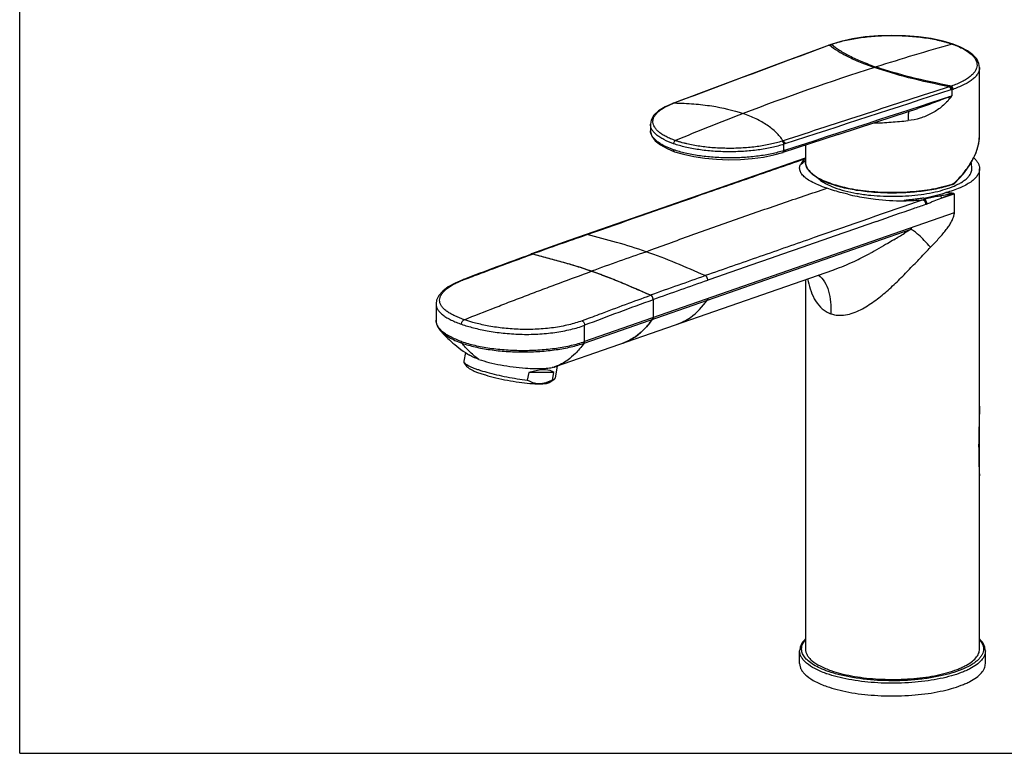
# Model space of a CAD drawing. Header units: millimetres. Extents: x 0 to 841, y 0 to 594.
# Tile 1 of 3: x 0 to 254, y 0 to 190. Entities that reach past the tile are written whole.
import ezdxf

# ---------------------------------------------------------------- set-up
doc = ezdxf.new("R2010")
doc.units = ezdxf.units.MM
doc.header["$LTSCALE"] = 46.255
doc.layers.get('0').update_dxf_attribs({"linetype": 'CONTINUOUS'})

msp = doc.modelspace()

# ---------------------------------------------------------------- linework, layer by layer
at = {"color": 7, "linetype": 'CONTINUOUS'}
for p, q in [((0, 0), (0, 594)), ((241.19, 183.39), (241.19, 183.39)), ((248.04, 159.8), (248.04, 177.36)), ((248.04, 177.35), (248.04, 177.31)), ((162.97, 162.69), (162.97, 161.11)), ((162.97, 161.11), (162.97, 161.12)), ((211.47, 160.02), (197.21, 155.39)), ((169.24, 155.58), (169.24, 155.58)), ((203.04, 157.28), (203.04, 152.92)), ((203.04, 153.91), (202.98, 153.88)), ((201.54, 151.3), (201.71, 152.17)), ((201.71, 152.17), (201.79, 152.19)), ((248.04, 89.78), (248.04, 151.18)), ((241.64, 147.45), (243.87, 149.89)), ((241.02, 147.05), (241.02, 147.05)), ((228.38, 142.87), (228.45, 142.9)), ((137.06, 130.88), (132.22, 129.15)), ((132.02, 128.99), (132.22, 129.07)), ((132.51, 129.16), (132.53, 129.16)), ((132.52, 129.16), (132.54, 129.16)), ((138.47, 100.01), (210.34, 125.06)), ((147.76, 124.73), (147.79, 124.72)), ((147.76, 124.73), (147.79, 124.72)), ((114.52, 122.48), (114.52, 122.48)), ((203.04, 122.52), (203.04, 26.95)), ((107.72, 117.16), (107.58, 116.19)), ((163.67, 117.37), (163.67, 112.65)), ((107.58, 116.19), (107.58, 112.02)), ((107.58, 112.02), (107.58, 111.99)), ((107.58, 111.99), (107.58, 111.97)), ((107.58, 111.97), (107.58, 111.94)), ((107.58, 111.94), (107.58, 111.92)), ((107.58, 111.92), (107.58, 111.9)), ((107.58, 111.9), (107.58, 111.87)), ((107.58, 111.87), (107.59, 111.85)), ((107.59, 111.85), (107.59, 111.82)), ((107.59, 111.82), (107.59, 111.8)), ((107.59, 111.8), (107.59, 111.77)), ((107.59, 111.77), (107.59, 111.75)), ((107.59, 111.75), (107.59, 111.72)), ((107.59, 111.72), (107.6, 111.69)), ((107.6, 111.69), (107.6, 111.67)), ((107.6, 111.67), (107.6, 111.64)), ((107.6, 111.64), (107.6, 111.61)), ((107.61, 111.57), (107.61, 111.55)), ((107.61, 111.55), (107.62, 111.52)), ((107.62, 111.52), (107.62, 111.49)), ((107.62, 111.49), (107.62, 111.46)), ((107.62, 111.46), (107.63, 111.44)), ((107.63, 111.44), (107.63, 111.41)), ((107.63, 111.41), (107.64, 111.38)), ((107.64, 111.38), (107.64, 111.36)), ((107.64, 111.36), (107.65, 111.33)), ((107.65, 111.33), (107.65, 111.31)), ((107.65, 111.31), (107.66, 111.28)), ((107.66, 111.28), (107.66, 111.26)), ((107.66, 111.26), (107.67, 111.24)), ((107.67, 111.24), (107.67, 111.21)), ((107.67, 111.21), (107.68, 111.19)), ((107.68, 111.19), (107.68, 111.17)), ((107.68, 111.17), (107.69, 111.15)), ((107.69, 111.15), (107.69, 111.13)), ((107.69, 111.13), (107.7, 111.1)), ((107.71, 111.07), (107.71, 111.05)), ((107.71, 111.05), (107.72, 111.03)), ((107.72, 111.03), (107.73, 111.01)), ((107.73, 111.01), (107.73, 110.99)), ((107.73, 110.99), (107.74, 110.97)), ((107.74, 110.97), (107.74, 110.95)), ((107.74, 110.95), (107.75, 110.93)), ((107.75, 110.93), (107.76, 110.91)), ((107.76, 110.91), (107.76, 110.89)), ((107.76, 110.89), (107.77, 110.87)), ((107.77, 110.87), (107.78, 110.85)), ((107.78, 110.85), (107.78, 110.83)), ((107.78, 110.83), (107.79, 110.82)), ((107.79, 110.82), (107.8, 110.8)), ((107.8, 110.8), (107.8, 110.78)), ((107.8, 110.78), (107.81, 110.76)), ((107.81, 110.76), (107.82, 110.74)), ((107.82, 110.74), (107.82, 110.73)), ((107.82, 110.73), (107.83, 110.71)), ((107.83, 110.71), (107.84, 110.69)), ((107.84, 110.69), (107.84, 110.68)), ((107.84, 110.68), (107.85, 110.66)), ((107.85, 110.66), (107.86, 110.64)), ((107.86, 110.64), (107.86, 110.63)), ((107.86, 110.63), (107.87, 110.61)), ((107.87, 110.61), (107.88, 110.59)), ((107.88, 110.59), (107.88, 110.58)), ((107.88, 110.58), (107.89, 110.56)), ((107.89, 110.56), (107.9, 110.55)), ((107.9, 110.55), (107.91, 110.52)), ((107.91, 110.52), (107.92, 110.5)), ((107.92, 110.5), (107.93, 110.48)), ((107.93, 110.48), (107.94, 110.45)), ((107.94, 110.45), (107.95, 110.43)), ((107.95, 110.43), (107.96, 110.41)), ((107.96, 110.41), (107.98, 110.38)), ((107.98, 110.38), (107.99, 110.36)), ((107.99, 110.36), (107.99, 110.35)), ((107.99, 110.35), (108.01, 110.32)), ((108.01, 110.32), (108.02, 110.3)), ((108.02, 110.3), (108.03, 110.28)), ((108.03, 110.28), (108.04, 110.26)), ((108.04, 110.26), (108.05, 110.24)), ((108.05, 110.24), (108.07, 110.21)), ((108.07, 110.21), (108.08, 110.19)), ((108.08, 110.19), (108.09, 110.17)), ((108.09, 110.17), (108.1, 110.15)), ((108.1, 110.15), (108.11, 110.13)), ((108.11, 110.13), (108.13, 110.11)), ((108.13, 110.11), (108.14, 110.09)), ((108.14, 110.09), (108.15, 110.07)), ((108.15, 110.07), (108.16, 110.05)), ((108.16, 110.05), (108.18, 110.03)), ((108.18, 110.03), (108.19, 110.01)), ((108.19, 110.01), (108.2, 109.99)), ((108.2, 109.99), (108.22, 109.97)), ((108.22, 109.97), (108.23, 109.95)), ((108.23, 109.95), (108.24, 109.93)), ((108.24, 109.93), (108.25, 109.91)), ((108.25, 109.91), (108.27, 109.89)), ((108.27, 109.89), (108.28, 109.87)), ((108.28, 109.87), (108.29, 109.85)), ((108.29, 109.85), (108.31, 109.83)), ((108.31, 109.83), (108.32, 109.81)), ((108.32, 109.81), (108.33, 109.79)), ((108.33, 109.79), (108.35, 109.77)), ((108.35, 109.77), (108.36, 109.75)), ((108.36, 109.75), (108.38, 109.73)), ((108.38, 109.73), (108.4, 109.7)), ((108.4, 109.7), (108.42, 109.68)), ((108.42, 109.68), (108.43, 109.65)), ((108.43, 109.65), (108.45, 109.63)), ((108.45, 109.63), (108.47, 109.61)), ((108.47, 109.61), (108.49, 109.58)), ((108.49, 109.58), (108.5, 109.56)), ((108.5, 109.56), (108.52, 109.54)), ((108.52, 109.54), (108.54, 109.52)), ((108.54, 109.52), (108.56, 109.49)), ((108.56, 109.49), (108.58, 109.47)), ((108.58, 109.47), (108.6, 109.44)), ((108.6, 109.44), (108.62, 109.42)), ((108.62, 109.42), (108.64, 109.4)), ((108.64, 109.4), (108.66, 109.37)), ((108.66, 109.37), (108.69, 109.33)), ((108.69, 109.33), (108.86, 109.14)), ((115.16, 103.63), (114.75, 101.45)), ((115.64, 99.97), (114.85, 101.1)), ((138.47, 100.01), (138.22, 99.92)), ((138.93, 100.17), (138.33, 97)), ((131.54, 98.46), (131.17, 96.52)), ((138.01, 98.45), (131.54, 98.46)), ((136.96, 95.95), (138.1, 96.71)), ((137.64, 96.51), (138.01, 98.45)), ((137.64, 96.51), (138.1, 96.71)), ((248.04, 71.97), (248.04, 89.77)), ((248.04, 26.95), (248.04, 71.96)), ((201.54, 23.2), (201.54, 26.49)), ((249.54, 23.2), (249.54, 26.49)), ((0, 0), (841, 0))]:
    msp.add_line(p, q, dxfattribs=at)
at = {"color": 9, "linetype": 'CONTINUOUS'}
for p, q in [((209.38, 183.23), (209.57, 183.24)), ((209.65, 183.32), (209.84, 183.33)), ((209.32, 183.15), (209.13, 183.13)), ((209.14, 183.08), (209.32, 183.15)), ((221.3, 177.48), (220.87, 177.35)), ((240.91, 171.65), (240.64, 171.56)), ((240.91, 171.65), (240.91, 170.03)), ((168.98, 168.17), (169.18, 168.18)), ((197.71, 157.57), (197.47, 157.49)), ((197.47, 155.87), (197.47, 157.49)), ((197.71, 155.95), (197.47, 155.87)), ((202.7, 153.69), (202.96, 153.77)), ((202.7, 153.68), (202.96, 153.77)), ((238.12, 143.55), (241.45, 144.71)), ((241.45, 144.71), (241.45, 139.76)), ((241.45, 139.76), (145.99, 106.49)), ((145.87, 106.07), (230.33, 135.51)), ((146.4, 134.06), (146.66, 134.15)), ((132.25, 128.98), (132.51, 129.08)), ((210.38, 125.08), (210.34, 125.06)), ((210.38, 125.08), (210.34, 125.06)), ((145.99, 106.49), (145.99, 110.7))]:
    msp.add_line(p, q, dxfattribs=at)
at = {"color": 7, "linetype": 'CONTINUOUS'}
for points in [[(209.65, 183.32), (209.59, 183.3), (209.42, 183.24), (196.31, 178.37)], [(241.19, 183.39), (238.59, 184.16), (235.57, 184.81), (232.3, 185.28), (228.87, 185.57), (225.36, 185.65), (221.85, 185.55), (218.44, 185.25), (215.19, 184.77), (212.19, 184.1), (209.65, 183.32)], [(248.04, 177.35), (247.87, 178.42), (247.3, 179.55), (246.29, 180.66), (244.88, 181.69), (243.12, 182.62), (241.19, 183.39)], [(196.31, 178.37), (180.95, 172.64), (168.76, 168.08)], [(168.76, 168.08), (166.79, 167.21), (165.08, 166.16), (163.85, 164.99), (163.16, 163.77), (162.97, 162.69)], [(211.47, 160.02), (225.97, 164.74), (232.05, 166.73)], [(162.97, 161.12), (163, 160.71), (163.37, 159.56), (164.23, 158.4), (165.55, 157.33), (167.3, 156.36), (169.24, 155.58)], [(243.87, 149.89), (245.74, 152.53), (247.06, 155.15), (247.83, 157.68), (248.04, 159.8)], [(169.24, 155.58), (171.51, 154.9), (174.18, 154.31), (177.03, 153.89), (180.06, 153.62), (183.14, 153.51), (186.24, 153.58), (189.28, 153.81), (192.18, 154.2), (194.89, 154.74), (197.21, 155.39)], [(202.7, 153.78), (182.74, 146.84), (167.89, 141.67), (146.37, 134.15)], [(202.98, 153.88), (202.94, 153.87), (202.7, 153.78)], [(241.02, 147.05), (241.09, 147.08), (241.32, 147.19), (241.41, 147.25)], [(241.41, 147.25), (241.44, 147.27), (241.6, 147.41), (241.64, 147.45)], [(146.37, 134.15), (141.87, 132.58), (137.06, 130.88)], [(114.52, 122.48), (112.52, 121.61), (110.74, 120.63), (109.33, 119.55), (108.3, 118.38), (107.72, 117.16)], [(107.6, 111.61), (107.61, 111.6), (107.61, 111.57)], [(107.7, 111.1), (107.7, 111.09), (107.71, 111.07)], [(108.86, 109.14), (109.17, 108.79), (109.5, 108.43), (109.85, 108.06), (110.23, 107.68), (110.62, 107.29), (111.04, 106.9), (111.48, 106.49), (111.95, 106.09), (112.43, 105.68), (112.94, 105.26), (113.46, 104.85), (114.01, 104.44), (114.58, 104.03), (115.18, 103.62), (115.8, 103.21), (116.03, 103.06)]]:
    msp.add_lwpolyline(points, dxfattribs=at)
at = {"color": 9, "linetype": 'CONTINUOUS'}
for centre, radius, start, end in [((218.64, 158.07), 26.75, 110.0065, 110.3893), ((218.43, 158.63), 26.15, 109.8105, 110.0054), ((216.33, 164.96), 19.48, 109.7313, 110.2862), ((218.26, 159.58), 25.21, 109.5323, 109.7485), ((404.68, -398.15), 604.14, 105.72115, 107.67003), ((241.09, 183.1), 0.304, 70.802, 74.6915), ((4359.74, -11008.4), 11936.37, 110.348365, 110.553096), ((413.13, -424.64), 631.95, 107.71209, 110.97265), ((6371.96, -18713.33), 19855.28, 107.986942, 108.117247), ((235, 188.91), 17.33, 287.5068, 288.4333), ((232.03, 198.49), 27.36, 287.9896, 288.6052), ((168.87, 167.78), 0.324, 107.1332, 110.6013), ((176.66, 147.75), 21.75, 110.7466, 111.2683), ((176.99, 147.23), 22.36, 110.8586, 111.0603), ((177.09, 146.98), 22.62, 110.657, 110.8586), ((177.18, 146.73), 22.89, 110.456, 110.657), ((-5983.9, 19199.38), 20021.59, 287.983726, 288.113749), ((314.14, -25.16), 208.48, 110.5646, 110.8111), ((207.46, 153.46), 36.44, 25.668, 26.4901), ((228.5, 178.97), 15.3, 320.5033, 324.2179), ((423.94, -453.55), 662.81, 110.95077, 112.57943), ((165.45, 161.11), 2.48, 179.9975, 183.387), ((188.71, 184.39), 27.38, 287.6973, 288.2282), ((207.66, 148.67), 6.93, 132.6451, 134.3969), ((198.3, 163.63), 10.9, 295.3025, 295.7599), ((203.14, 153.49), 0.423, 103.5548, 111.4693), ((240.47, 148.79), 1.69, 311.0989, 314.2851), ((232.05, 174.37), 28.59, 288.2013, 288.516), ((240.77, 148.34), 1.14, 288.561, 294.4202), ((240.72, 148.44), 1.25, 294.4266, 299.9396), ((240.66, 148.55), 1.38, 299.9377, 305.1043), ((240.59, 148.65), 1.49, 305.0819, 308.2786), ((240.54, 148.72), 1.59, 308.2771, 311.0968), ((241.6, 147.49), 0.0636, 314.4908, 320.3388), ((230.2, 156.88), 14.11, 283.3025, 284.8727), ((231.17, 150.44), 8.96, 289.1873, 291.5399), ((5562.03, -15242.19), 16280.63, 109.149576, 109.312051), ((2.75, 502.13), 431.51, 301.1437, 301.569), ((182.19, 199.41), 79.56, 294.834, 298.0924), ((194.78, 169.57), 47.15, 289.3217, 289.5494), ((192.25, 176.56), 54.59, 289.6048, 292.3915), ((187.95, 187.08), 65.95, 292.3648, 294.7921), ((124.51, 96.99), 27.27, 110.8217, 111.4264), ((211.92, 120.22), 6.94, 244.8303, 248.1329), ((211.95, 120.3), 7.03, 248.133, 250.6945), ((217.92, 47.4), 28.42, 250.258, 250.7844)]:
    msp.add_arc(centre, radius, start, end, dxfattribs=at)
at = {"color": 7, "linetype": 'CONTINUOUS'}
for centre, radius, start, end in [((211.3, 144.92), 11.83, 134.2505, 135.5247), ((226.03, 149.77), 20.07, 4.6114, 8.4912), ((213.28, 156.73), 10.65, 236.891, 237.4548), ((237.99, 156.44), 10.3, 303.1481, 303.6994), ((214.65, 159.03), 13.33, 240.9691, 241.2178), ((228.62, 206.9), 64.04, 256.8068, 261.1679), ((225.16, 197.04), 52.99, 264.1733, 264.3624), ((583.97, -1111.01), 1319.8, 110.02553, 110.83602), ((132.43, 128.67), 0.531, 136.5812, 141.4491), ((132.38, 128.73), 0.449, 109.6985, 115.8608), ((132.38, 128.73), 0.451, 104.6833, 109.6945), ((132.38, 128.64), 0.454, 98.5327, 109.828), ((631.6, -1166.36), 1366.27, 110.02857, 110.81963), ((162.74, 117.91), 0.681, 62.7381, 66.6012), ((139.38, 130.29), 30.17, 320.9633, 323.2308), ((163.2, 112.54), 0.468, 335.0535, 343.9523), ((151.24, 118.89), 13.63, 289.2237, 290.8419), ((137.4, 102.92), 3.15, 285.3613, 286.2431)]:
    msp.add_arc(centre, radius, start, end, dxfattribs=at)
msp.add_ellipse((124.89, 90.5), major_axis=(13.28, 7.71), ratio=0.298444, start_param=6.3446, end_param=7.166876, dxfattribs=at)
at = {"color": 9, "linetype": 'CONTINUOUS'}
for points, knots in [([(209.84, 183.33), (210.92, 183.72), (213.27, 184.39), (217.03, 185.08), (221.11, 185.52), (225.37, 185.67), (228.95, 185.56), (231.76, 185.32), (233.8, 185.07), (235.75, 184.75), (237.32, 184.42), (238.52, 184.13), (239.37, 183.9), (240.06, 183.69), (240.59, 183.52), (240.85, 183.43), (240.98, 183.39)], [0, 0, 0, 0, 0.109096, 0.231246, 0.362608, 0.498785, 0.635119, 0.701891, 0.766965, 0.8298, 0.889886, 0.918752, 0.946758, 0.973852, 0.987028, 1, 1, 1, 1]), ([(209.84, 183.33), (210.47, 182.78), (211.95, 181.69), (214.56, 180.23), (217.73, 178.79), (220.05, 177.92), (221.3, 177.48)], [0, 0, 0, 0, 0.19482, 0.424865, 0.692716, 1, 1, 1, 1]), ([(241.18, 183.32), (241.66, 183.15), (242.57, 182.79), (243.83, 182.19), (244.91, 181.55), (245.81, 180.87), (246.52, 180.16), (247.03, 179.43), (247.34, 178.67), (247.42, 177.9), (247.27, 177.13), (246.91, 176.37), (246.34, 175.65), (245.58, 174.95), (244.63, 174.28), (243.04, 173.4), (241.7, 172.88), (240.76, 172.56)], [0, 0, 0, 0, 0.086602, 0.165514, 0.236687, 0.300144, 0.356286, 0.406022, 0.450946, 0.49342, 0.536303, 0.582356, 0.63373, 0.691826, 0.757392, 0.830704, 1, 1, 1, 1]), ([(241.17, 183.39), (241.15, 183.4), (241.09, 183.41), (241.03, 183.4), (240.98, 183.39)], [0, 0, 0, 0, 0.24303, 1, 1, 1, 1]), ([(240.98, 183.39), (241, 183.38), (241.06, 183.36), (241.13, 183.33), (241.18, 183.32)], [0, 0, 0, 0, 0.243631, 1, 1, 1, 1]), ([(209.32, 183.15), (209.97, 182.6), (211.48, 181.53), (214.11, 180.08), (217.29, 178.65), (219.62, 177.78), (220.87, 177.35)], [0, 0, 0, 0, 0.195983, 0.426586, 0.694103, 1, 1, 1, 1]), ([(240.21, 172.38), (236.68, 173.06), (230.17, 174.47), (223.77, 176.34), (220.87, 177.35)], [0, 0, 0, 0, 0.539102, 1, 1, 1, 1]), ([(240.76, 172.56), (237.2, 173.22), (230.65, 174.61), (224.21, 176.47), (221.3, 177.48)], [0, 0, 0, 0, 0.539705, 1, 1, 1, 1]), ([(248.04, 177.31), (248.04, 177.05), (247.95, 176.52), (247.6, 175.75), (247.04, 175.01), (246.28, 174.29), (245.33, 173.61), (243.74, 172.7), (242.4, 172.16), (241.45, 171.83)], [0, 0, 0, 0, 0.085308, 0.176451, 0.277802, 0.392252, 0.521383, 0.665856, 1, 1, 1, 1]), ([(240.21, 172.38), (233.06, 170.05), (218.75, 165.39), (204.43, 160.72), (197.27, 158.39)], [0, 0, 0, 0, 0.499704, 1, 1, 1, 1]), ([(240.64, 171.56), (240.64, 171.73), (240.56, 172.05), (240.34, 172.31), (240.21, 172.38)], [0, 0, 0, 0, 0.528424, 1, 1, 1, 1]), ([(240.48, 172.47), (240.61, 172.4), (240.83, 172.14), (240.91, 171.82), (240.91, 171.65)], [0, 0, 0, 0, 0.471481, 1, 1, 1, 1]), ([(241.2, 171.74), (241.2, 171.91), (241.11, 172.23), (240.89, 172.49), (240.76, 172.56)], [0, 0, 0, 0, 0.526934, 1, 1, 1, 1]), ([(169.44, 158.45), (169.33, 158.49), (169.12, 158.57), (168.69, 158.73), (168.18, 158.93), (167.6, 159.19), (166.88, 159.54), (166.08, 159.99), (165.25, 160.58), (164.58, 161.2), (164.08, 161.84), (163.75, 162.5), (163.6, 163.18), (163.65, 163.86), (163.89, 164.53), (164.3, 165.18), (164.88, 165.81), (165.63, 166.42), (166.91, 167.23), (168, 167.72), (168.77, 168.02)], [0, 0, 0, 0, 0.022778, 0.04521, 0.088617, 0.130208, 0.169948, 0.243754, 0.309985, 0.368865, 0.421169, 0.468225, 0.511993, 0.555058, 0.600165, 0.649607, 0.705059, 0.767549, 0.837534, 1, 1, 1, 1]), ([(168.96, 168.09), (168.94, 168.1), (168.88, 168.11), (168.82, 168.1), (168.78, 168.09)], [0, 0, 0, 0, 0.258979, 1, 1, 1, 1]), ([(169.18, 168.18), (170.86, 168.15), (174.1, 167.99), (180.07, 167.32), (184.32, 166.35), (186.94, 165.44)], [0, 0, 0, 0, 0.279862, 0.538938, 1, 1, 1, 1]), ([(240.3, 169.24), (239.65, 168.46), (238.18, 167.01), (235.58, 165.33), (232.69, 164.12), (230.63, 163.69), (229.58, 163.6)], [0, 0, 0, 0, 0.247015, 0.494483, 0.745441, 1, 1, 1, 1]), ([(240.07, 169.71), (238.76, 169.21), (236.1, 168.17), (233.42, 167.18), (232.04, 166.73)], [0, 0, 0, 0, 0.492881, 1, 1, 1, 1]), ([(197.27, 158.39), (196.75, 159.15), (195.5, 160.63), (193.13, 162.53), (190.24, 164.17), (188.09, 165.04), (186.94, 165.44)], [0, 0, 0, 0, 0.219133, 0.454306, 0.712765, 1, 1, 1, 1]), ([(229.71, 165.97), (229.68, 165.84), (229.63, 165.53), (229.59, 164.99), (229.57, 164.33), (229.57, 163.86), (229.58, 163.6)], [0, 0, 0, 0, 0.167344, 0.396448, 0.678016, 1, 1, 1, 1]), ([(220.76, 163.04), (221.49, 163.04), (222.96, 163.06), (225.16, 163.2), (227.37, 163.41), (228.84, 163.54), (229.58, 163.6)], [0, 0, 0, 0, 0.247527, 0.498083, 0.749799, 1, 1, 1, 1]), ([(168.97, 157.63), (168.1, 157.94), (166.87, 158.44), (165.42, 159.28), (164.55, 159.91), (163.86, 160.57), (163.35, 161.25), (163.04, 161.96), (162.97, 162.45), (162.97, 162.69)], [0, 0, 0, 0, 0.334267, 0.478683, 0.607698, 0.722003, 0.823249, 0.914419, 1, 1, 1, 1]), ([(168.97, 156.07), (168.12, 156.36), (166.92, 156.86), (165.49, 157.67), (164.63, 158.28), (163.94, 158.91), (163.42, 159.58), (163.08, 160.26), (162.99, 160.74), (162.97, 160.97)], [0, 0, 0, 0, 0.332635, 0.476947, 0.60629, 0.721236, 0.823198, 0.914785, 1, 1, 1, 1]), ([(168.97, 157.63), (168.97, 157.72), (169.01, 157.94), (169.15, 158.24), (169.34, 158.41), (169.44, 158.45)], [0, 0, 0, 0, 0.261648, 0.656942, 1, 1, 1, 1]), ([(197.03, 158.31), (196.04, 157.98), (193.91, 157.42), (190.53, 156.84), (186.9, 156.49), (183.14, 156.39), (180, 156.51), (177.53, 156.73), (175.74, 156.96), (174.03, 157.25), (172.66, 157.54), (171.61, 157.8), (170.98, 157.97), (170.49, 158.11), (170.13, 158.22), (169.79, 158.33), (169.56, 158.42), (169.44, 158.45)], [0, 0, 0, 0, 0.111997, 0.235706, 0.367505, 0.503216, 0.638496, 0.70463, 0.769049, 0.831232, 0.890724, 0.919332, 0.947111, 0.96068, 0.974028, 0.987132, 1, 1, 1, 1]), ([(197.47, 157.49), (197.47, 157.66), (197.39, 157.98), (197.17, 158.24), (197.03, 158.31)], [0, 0, 0, 0, 0.52844, 1, 1, 1, 1]), ([(197.27, 158.39), (197.41, 158.32), (197.63, 158.06), (197.71, 157.74), (197.71, 157.57)], [0, 0, 0, 0, 0.471596, 1, 1, 1, 1]), ([(241.65, 147.59), (242.61, 148.52), (244.34, 150.44), (246.38, 153.53), (247.7, 156.65), (248.04, 158.79), (248.04, 159.8)], [0, 0, 0, 0, 0.284708, 0.546541, 0.784311, 1, 1, 1, 1]), ([(197.47, 157.49), (196.45, 157.16), (194.25, 156.58), (190.76, 155.98), (187.01, 155.61), (183.13, 155.5), (179.26, 155.65), (175.54, 156.05), (172.11, 156.68), (169.97, 157.29), (168.97, 157.63)], [0, 0, 0, 0, 0.111766, 0.235395, 0.367179, 0.502944, 0.638314, 0.768937, 0.890699, 1, 1, 1, 1]), ([(169.24, 155.58), (169.2, 155.59), (169.12, 155.64), (169.04, 155.75), (168.98, 155.9), (168.97, 156.01), (168.97, 156.07)], [0, 0, 0, 0, 0.215619, 0.449033, 0.710699, 1, 1, 1, 1]), ([(197.47, 155.87), (196.45, 155.54), (194.25, 154.97), (190.76, 154.38), (187.01, 154.03), (183.13, 153.93), (179.26, 154.08), (175.54, 154.48), (172.11, 155.12), (169.97, 155.72), (168.97, 156.07)], [0, 0, 0, 0, 0.111685, 0.235271, 0.367044, 0.502821, 0.63822, 0.76888, 0.890678, 1, 1, 1, 1]), ([(197.21, 155.39), (197.22, 155.39), (197.28, 155.42), (197.33, 155.46), (197.36, 155.5)], [0, 0, 0, 0, 0.24231, 1, 1, 1, 1]), ([(197.36, 155.5), (197.37, 155.51), (197.4, 155.56), (197.42, 155.61), (197.44, 155.65)], [0, 0, 0, 0, 0.23757, 1, 1, 1, 1]), ([(197.44, 155.65), (197.44, 155.67), (197.46, 155.74), (197.47, 155.82), (197.47, 155.87)], [0, 0, 0, 0, 0.237979, 1, 1, 1, 1]), ([(197.71, 155.95), (197.71, 155.89), (197.7, 155.78), (197.65, 155.64), (197.56, 155.52), (197.49, 155.48), (197.45, 155.46)], [0, 0, 0, 0, 0.293161, 0.556183, 0.788064, 1, 1, 1, 1]), ([(146.65, 134.15), (155.98, 137.42), (169.97, 142.33), (188.66, 148.81), (198.02, 152.06), (202.7, 153.69)], [0, 0, 0, 0, 0.499384, 0.749375, 1, 1, 1, 1]), ([(202.81, 153.63), (202.69, 153.51), (202.29, 153.09), (201.95, 152.59), (201.79, 152.19)], [0, 0, 0, 0, 0.278588, 1, 1, 1, 1]), ([(202.96, 153.77), (202.94, 153.78), (202.84, 153.8), (202.74, 153.79), (202.68, 153.77)], [0, 0, 0, 0, 0.261669, 1, 1, 1, 1]), ([(203.04, 152.92), (203.04, 152.58), (203.18, 151.86), (203.77, 150.86), (204.7, 149.91), (205.95, 149.01), (207.52, 148.19), (209.37, 147.43), (211.48, 146.77), (212.98, 146.4), (213.76, 146.23)], [0, 0, 0, 0, 0.075815, 0.159735, 0.257452, 0.371921, 0.504122, 0.653748, 0.819631, 1, 1, 1, 1]), ([(241.65, 147.59), (241.65, 147.57), (241.67, 147.53), (241.67, 147.48), (241.65, 147.45)], [0, 0, 0, 0, 0.315673, 1, 1, 1, 1]), ([(161.9, 129.72), (165.77, 131.16), (173.52, 133.98), (185.19, 138.14), (194.94, 141.52), (202.74, 144.16), (206.63, 145.47), (208.57, 146.11)], [0, 0, 0, 0, 0.24995, 0.500765, 0.751206, 0.875865, 1, 1, 1, 1]), ([(213.76, 146.23), (215.63, 145.83), (219.55, 145.26), (225.54, 144.98), (231.53, 145.26), (235.45, 145.83), (237.32, 146.23)], [0, 0, 0, 0, 0.241502, 0.499999, 0.758497, 1, 1, 1, 1]), ([(237.32, 146.23), (237.64, 146.3), (238.87, 146.58), (240.1, 146.92), (240.98, 147.21)], [0, 0, 0, 0, 0.261904, 1, 1, 1, 1]), ([(241.02, 147.05), (241.05, 147.06), (241.12, 147.13), (241.13, 147.21), (241.13, 147.26)], [0, 0, 0, 0, 0.443102, 1, 1, 1, 1]), ([(241.45, 147.42), (241.46, 147.39), (241.47, 147.33), (241.43, 147.27), (241.41, 147.25)], [0, 0, 0, 0, 0.567939, 1, 1, 1, 1]), ([(233.45, 143.15), (224.06, 139.88), (210, 134.99), (191.24, 128.44), (181.86, 125.16), (177.15, 123.52)], [0, 0, 0, 0, 0.5001, 0.749066, 1, 1, 1, 1]), ([(228.45, 142.9), (228.87, 142.9), (230.54, 142.93), (232.21, 143.03), (233.45, 143.15)], [0, 0, 0, 0, 0.253634, 1, 1, 1, 1]), ([(233.45, 143.15), (233.55, 143.11), (233.78, 142.94), (234.04, 142.53), (234.12, 142.16), (234.12, 141.98)], [0, 0, 0, 0, 0.222725, 0.606018, 1, 1, 1, 1]), ([(233.64, 143.58), (233.66, 143.54), (233.71, 143.43), (233.77, 143.31), (233.82, 143.24)], [0, 0, 0, 0, 0.281478, 1, 1, 1, 1]), ([(237.98, 144.14), (237.64, 144.08), (236.78, 143.91), (235.39, 143.63), (234.35, 143.38), (233.82, 143.24)], [0, 0, 0, 0, 0.242735, 0.616203, 1, 1, 1, 1]), ([(234.46, 142.11), (234.45, 142.34), (234.32, 142.78), (234.01, 143.14), (233.82, 143.24)], [0, 0, 0, 0, 0.521198, 1, 1, 1, 1]), ([(234.46, 142.11), (234.77, 142.23), (235.37, 142.48), (236.59, 142.96), (237.51, 143.32), (238.12, 143.55)], [0, 0, 0, 0, 0.251241, 0.498673, 1, 1, 1, 1]), ([(241, 144.68), (240.51, 144.6), (239.5, 144.42), (238.49, 144.24), (237.98, 144.14)], [0, 0, 0, 0, 0.490754, 1, 1, 1, 1]), ([(237.98, 144.14), (238, 144.09), (238.08, 143.91), (238.12, 143.7), (238.12, 143.55)], [0, 0, 0, 0, 0.255283, 1, 1, 1, 1]), ([(241, 144.68), (240.76, 144.58), (240.28, 144.39), (239.32, 144.01), (238.6, 143.73), (238.12, 143.55)], [0, 0, 0, 0, 0.251156, 0.500955, 1, 1, 1, 1]), ([(241.45, 144.71), (241.42, 144.73), (241.35, 144.78), (241.21, 144.79), (241.08, 144.79), (240.95, 144.81), (240.83, 144.83), (240.65, 144.85), (240.43, 144.88), (240.16, 144.9), (239.8, 144.94), (239.52, 144.97), (239.33, 144.98)], [0, 0, 0, 0, 0.058135, 0.118604, 0.180939, 0.241325, 0.301949, 0.363061, 0.486583, 0.612056, 0.739534, 1, 1, 1, 1]), ([(241, 144.68), (241.04, 144.69), (241.13, 144.7), (241.28, 144.7), (241.4, 144.7), (241.45, 144.7)], [0, 0, 0, 0, 0.255728, 0.628143, 1, 1, 1, 1]), ([(221.4, 137.56), (224.58, 138.67), (228.82, 140.14), (233.06, 141.61), (234.12, 141.98)], [0, 0, 0, 0, 0.750985, 1, 1, 1, 1]), ([(239.26, 135.21), (239.51, 135.53), (239.99, 136.19), (240.54, 137.04), (240.92, 137.76), (241.18, 138.32), (241.34, 138.81), (241.44, 139.2), (241.46, 139.41), (241.45, 139.51)], [0, 0, 0, 0, 0.248334, 0.497708, 0.6233, 0.749536, 0.876069, 0.939279, 1, 1, 1, 1]), ([(241.45, 139.76), (241.45, 139.72), (241.45, 139.63), (241.45, 139.55), (241.45, 139.51)], [0, 0, 0, 0, 0.50034, 1, 1, 1, 1]), ([(230.33, 135.51), (230.34, 135.52), (230.38, 135.58), (230.41, 135.64), (230.43, 135.69)], [0, 0, 0, 0, 0.23926, 1, 1, 1, 1]), ([(232.3, 134.04), (231.94, 134.36), (231.44, 134.79), (230.76, 135.25), (230.47, 135.42), (230.33, 135.51)], [0, 0, 0, 0, 0.58326, 0.804066, 1, 1, 1, 1]), ([(230.43, 135.69), (230.43, 135.71), (230.45, 135.79), (230.45, 135.87), (230.45, 135.93)], [0, 0, 0, 0, 0.238293, 1, 1, 1, 1]), ([(235.37, 130.87), (235.71, 131.23), (236.38, 131.94), (237.38, 133), (238.35, 134.08), (238.96, 134.83), (239.26, 135.21)], [0, 0, 0, 0, 0.251952, 0.502454, 0.751667, 1, 1, 1, 1]), ([(132.51, 129.16), (134.89, 130.02), (139.51, 131.67), (144.15, 133.28), (146.4, 134.06)], [0, 0, 0, 0, 0.514535, 1, 1, 1, 1]), ([(146.37, 134.15), (146.44, 134.17), (146.54, 134.18), (146.63, 134.16), (146.66, 134.15)], [0, 0, 0, 0, 0.738729, 1, 1, 1, 1]), ([(161.9, 129.72), (159.38, 130.6), (154.31, 132.15), (149.19, 133.48), (146.66, 134.15)], [0, 0, 0, 0, 0.504432, 1, 1, 1, 1]), ([(225.92, 132.82), (225.4, 132.5), (223.33, 131.26), (221.24, 130.07), (219.65, 129.22)], [0, 0, 0, 0, 0.252384, 1, 1, 1, 1]), ([(235.37, 130.87), (234.83, 131.47), (233.84, 132.56), (232.79, 133.6), (232.3, 134.04)], [0, 0, 0, 0, 0.547704, 1, 1, 1, 1]), ([(209.63, 113.67), (210.21, 113.46), (211.47, 113.21), (213.43, 113.31), (215.4, 113.82), (217.3, 114.67), (219.1, 115.72), (221.38, 117.27), (223.53, 118.99), (225.58, 120.84), (227.08, 122.29), (228.54, 123.76), (229.95, 125.23), (231.35, 126.67), (232.72, 128.07), (234.06, 129.47), (234.94, 130.41), (235.37, 130.87)], [0, 0, 0, 0, 0.057337, 0.117485, 0.180616, 0.245453, 0.310306, 0.373814, 0.501164, 0.565949, 0.630686, 0.694889, 0.758223, 0.820294, 0.881116, 0.940976, 1, 1, 1, 1]), ([(114.82, 122.49), (116.27, 123.04), (119.96, 124.44), (125.77, 126.61), (130.13, 128.21), (132.25, 128.98)], [0, 0, 0, 0, 0.250981, 0.636207, 1, 1, 1, 1]), ([(147.76, 124.73), (150.17, 125.6), (154.88, 127.28), (159.6, 128.92), (161.9, 129.72)], [0, 0, 0, 0, 0.51206, 1, 1, 1, 1]), ([(177.15, 123.52), (174.62, 124.62), (169.59, 126.81), (164.48, 128.82), (161.9, 129.72)], [0, 0, 0, 0, 0.502154, 1, 1, 1, 1]), ([(114.86, 112.13), (114.03, 112.42), (112.84, 112.89), (111.39, 113.63), (110.48, 114.2), (109.72, 114.8), (109.13, 115.43), (108.71, 116.11), (108.5, 116.82), (108.52, 117.56), (108.76, 118.31), (109.23, 119.05), (109.92, 119.77), (110.81, 120.48), (111.89, 121.16), (113.16, 121.81), (114.07, 122.2), (114.55, 122.38)], [0, 0, 0, 0, 0.155632, 0.225279, 0.288761, 0.345863, 0.396823, 0.442592, 0.485088, 0.527157, 0.572168, 0.622945, 0.681356, 0.748398, 0.824257, 0.908522, 1, 1, 1, 1]), ([(114.82, 122.49), (114.77, 122.5), (114.67, 122.51), (114.57, 122.49), (114.52, 122.48)], [0, 0, 0, 0, 0.514045, 1, 1, 1, 1]), ([(114.86, 112.13), (117.53, 113.18), (121.51, 114.76), (126.87, 116.84), (130.97, 118.4), (135.21, 120), (140.81, 122.1), (145.01, 123.64), (147.76, 124.64)], [0, 0, 0, 0, 0.244688, 0.364601, 0.489906, 0.618922, 0.750724, 1, 1, 1, 1]), ([(163.01, 118.53), (165.4, 119.39), (170.11, 121.07), (174.83, 122.72), (177.15, 123.52)], [0, 0, 0, 0, 0.508256, 1, 1, 1, 1]), ([(163.67, 117.37), (166.06, 118.22), (170.77, 119.91), (175.49, 121.55), (177.81, 122.36)], [0, 0, 0, 0, 0.508246, 1, 1, 1, 1]), ([(177.81, 122.35), (177.81, 122.48), (177.75, 122.93), (177.46, 123.39), (177.15, 123.52)], [0, 0, 0, 0, 0.265532, 1, 1, 1, 1]), ([(203.59, 122.7), (203.76, 121.82), (204.2, 120.06), (205.23, 117.54), (206.54, 115.69), (207.86, 114.55), (208.59, 114.11), (208.97, 113.94)], [0, 0, 0, 0, 0.252975, 0.5112, 0.761534, 0.881944, 1, 1, 1, 1]), ([(206.37, 123.69), (207, 123.21), (208.12, 121.92), (209.16, 119.48), (209.62, 116.65), (209.63, 114.68), (209.63, 113.67)], [0, 0, 0, 0, 0.217303, 0.457966, 0.72155, 1, 1, 1, 1]), ([(145.31, 111.86), (146.79, 112.42), (150.54, 113.84), (156.44, 116.04), (160.86, 117.66), (163.01, 118.45)], [0, 0, 0, 0, 0.251448, 0.63704, 1, 1, 1, 1]), ([(169.87, 110.95), (171.09, 111.38), (174.14, 112.93), (176.45, 115.5), (177.69, 117.16)], [0, 0, 0, 0, 0.38455, 1, 1, 1, 1]), ([(177.81, 117.58), (177.81, 117.5), (177.81, 117.35), (177.73, 117.21), (177.69, 117.16)], [0, 0, 0, 0, 0.539904, 1, 1, 1, 1]), ([(107.58, 116.19), (107.58, 115.92), (107.67, 115.39), (108.06, 114.62), (108.65, 113.91), (109.45, 113.24), (110.41, 112.61), (111.54, 112.01), (112.81, 111.46), (113.71, 111.12), (114.17, 110.96)], [0, 0, 0, 0, 0.088274, 0.181549, 0.285002, 0.401463, 0.531834, 0.675804, 0.83234, 1, 1, 1, 1]), ([(114.17, 106.49), (113.67, 106.66), (112.72, 107.02), (111.41, 107.64), (110.27, 108.29), (109.31, 108.98), (108.56, 109.71), (108, 110.46), (107.66, 111.24), (107.58, 111.77), (107.58, 112.03)], [0, 0, 0, 0, 0.174765, 0.334685, 0.479142, 0.608167, 0.722418, 0.823563, 0.914591, 1, 1, 1, 1]), ([(114.17, 110.96), (114.17, 111.08), (114.21, 111.34), (114.35, 111.68), (114.57, 111.96), (114.76, 112.1), (114.86, 112.13)], [0, 0, 0, 0, 0.261579, 0.528398, 0.779395, 1, 1, 1, 1]), ([(145.31, 111.86), (144.21, 111.44), (141.78, 110.71), (137.89, 109.99), (133.69, 109.61), (129.4, 109.57), (125.24, 109.86), (121.38, 110.42), (117.94, 111.17), (115.82, 111.8), (114.86, 112.13)], [0, 0, 0, 0, 0.114793, 0.244382, 0.382594, 0.523054, 0.659436, 0.78646, 0.900713, 1, 1, 1, 1]), ([(114.17, 110.96), (115.18, 110.61), (117.38, 109.96), (120.97, 109.18), (125, 108.61), (129.35, 108.31), (133.84, 108.35), (138.23, 108.76), (142.3, 109.51), (144.83, 110.26), (145.99, 110.7)], [0, 0, 0, 0, 0.098946, 0.212968, 0.339907, 0.476349, 0.61696, 0.75535, 0.885096, 1, 1, 1, 1]), ([(145.31, 111.86), (145.41, 111.82), (145.59, 111.68), (145.8, 111.4), (145.95, 111.07), (145.99, 110.82), (145.99, 110.7)], [0, 0, 0, 0, 0.222298, 0.474579, 0.740787, 1, 1, 1, 1]), ([(108.7, 109.33), (108.99, 109), (109.69, 108.35), (110.97, 107.51), (112.53, 106.73), (113.68, 106.28), (114.29, 106.07)], [0, 0, 0, 0, 0.20053, 0.433658, 0.70048, 1, 1, 1, 1]), ([(114.29, 106.07), (114.27, 106.1), (114.23, 106.15), (114.18, 106.29), (114.17, 106.41), (114.17, 106.49)], [0, 0, 0, 0, 0.222151, 0.461465, 1, 1, 1, 1]), ([(114.17, 106.49), (115.29, 106.1), (117.7, 105.42), (121.56, 104.72), (125.74, 104.29), (130.08, 104.14), (134.43, 104.29), (138.61, 104.72), (142.46, 105.42), (144.88, 106.1), (145.99, 106.49)], [0, 0, 0, 0, 0.109865, 0.232445, 0.363934, 0.5, 0.636066, 0.767554, 0.890135, 1, 1, 1, 1]), ([(118.66, 101.88), (118.2, 102.21), (117.32, 102.88), (116.15, 103.95), (115.15, 105), (114.56, 105.72), (114.29, 106.07)], [0, 0, 0, 0, 0.281848, 0.543927, 0.782849, 1, 1, 1, 1]), ([(114.29, 106.07), (115.4, 105.68), (117.8, 105.01), (121.62, 104.32), (125.77, 103.88), (130.08, 103.74), (134.39, 103.89), (138.54, 104.32), (141.81, 104.91), (144.21, 105.53), (145.33, 105.88), (145.87, 106.07)], [0, 0, 0, 0, 0.109845, 0.232412, 0.363906, 0.499981, 0.636051, 0.767541, 0.890112, 0.946859, 1, 1, 1, 1]), ([(145.87, 106.07), (145.49, 105.56), (144.76, 104.64), (143.38, 103.13), (141.35, 101.36), (139.42, 100.36), (138.22, 99.92)], [0, 0, 0, 0, 0.191423, 0.354667, 0.615541, 1, 1, 1, 1]), ([(145.87, 106.07), (145.89, 106.09), (145.93, 106.15), (145.99, 106.29), (145.99, 106.41), (145.99, 106.49)], [0, 0, 0, 0, 0.222047, 0.461315, 1, 1, 1, 1]), ([(208.92, 21.16), (208.22, 21.41), (206.92, 21.92), (205.17, 22.82), (203.78, 23.8), (202.76, 24.84), (202.14, 25.95), (201.97, 27.12), (202.27, 28.27), (202.73, 28.95), (203, 29.27)], [0, 0, 0, 0, 0.185256, 0.348358, 0.488666, 0.607508, 0.708915, 0.800829, 0.894359, 1, 1, 1, 1]), ([(248.08, 29.27), (248.41, 28.88), (248.83, 28.23), (249.05, 27.28), (249.05, 26.59), (248.87, 25.9), (248.54, 25.22), (248.05, 24.56), (247.4, 23.92), (246.61, 23.31), (245.32, 22.48), (243.34, 21.55), (240.6, 20.62), (237.46, 19.85), (234, 19.27), (229.02, 18.76), (222.71, 18.68), (216.53, 19.29), (211.98, 20.22), (209.9, 20.82), (208.92, 21.16)], [0, 0, 0, 0, 0.033634, 0.048753, 0.063536, 0.078699, 0.094901, 0.112661, 0.132338, 0.154151, 0.178215, 0.233111, 0.296651, 0.367783, 0.445052, 0.52673, 0.695511, 0.858238, 0.932581, 1, 1, 1, 1]), ([(208.33, 20.66), (207.34, 21.01), (205.58, 21.75), (203.65, 22.97), (202.54, 24.05), (201.97, 24.84), (201.62, 25.65), (201.54, 26.21), (201.54, 26.49)], [0, 0, 0, 0, 0.33362, 0.606308, 0.720683, 0.822203, 0.913837, 1, 1, 1, 1]), ([(249.54, 26.49), (249.54, 26.07), (249.34, 25.17), (248.49, 23.94), (247.18, 22.8), (245.77, 21.95), (244.44, 21.32), (242.88, 20.67), (240.69, 19.96), (237.81, 19.26), (234.67, 18.72), (231.34, 18.34), (226.71, 18.06), (220.97, 18.16), (215.4, 18.82), (211.32, 19.71), (209.45, 20.26), (208.57, 20.57)], [0, 0, 0, 0, 0.028441, 0.060823, 0.099649, 0.145973, 0.172019, 0.199928, 0.261008, 0.328392, 0.40098, 0.477485, 0.556493, 0.715975, 0.867456, 0.936715, 1, 1, 1, 1])]:
    msp.add_open_spline(points, degree=3, knots=knots, dxfattribs=at)
for points in [[(241.2, 171.74), (241.1, 171.71), (241, 171.68), (240.91, 171.65)], [(241.2, 171.74), (241.28, 171.77), (241.37, 171.8), (241.45, 171.83)], [(230.33, 135.51), (229.77, 135.17), (229.21, 134.83), (228.65, 134.48)]]:
    msp.add_open_spline(points, degree=3, dxfattribs=at)
at = {"color": 7, "linetype": 'CONTINUOUS'}
for points, knots in [([(202.86, 153.21), (202.77, 153.12), (202.61, 152.95), (202.37, 152.69), (202.17, 152.47), (201.98, 152.3), (201.86, 152.22), (201.79, 152.19)], [0, 0, 0, 0, 0.240712, 0.478564, 0.719239, 0.846531, 1, 1, 1, 1]), ([(207.52, 148.06), (206.87, 148.37), (205.69, 149.02), (204.43, 150.03), (203.71, 150.9), (203.33, 151.55), (203.1, 152.23), (203.04, 152.69), (203.04, 152.92)], [0, 0, 0, 0, 0.313306, 0.577266, 0.69324, 0.800562, 0.90172, 1, 1, 1, 1]), ([(246.55, 153.99), (246.78, 153.78), (247.19, 153.35), (247.68, 152.65), (247.97, 151.92), (248.04, 151.42), (248.04, 151.18)], [0, 0, 0, 0, 0.287786, 0.544966, 0.778874, 1, 1, 1, 1]), ([(204.5, 147.87), (204.06, 148.11), (203.27, 148.6), (202.31, 149.44), (201.69, 150.34), (201.54, 151), (201.54, 151.3)], [0, 0, 0, 0, 0.320818, 0.586187, 0.80579, 1, 1, 1, 1]), ([(248.04, 151.18), (248.04, 150.88), (247.93, 150.25), (247.47, 149.35), (246.73, 148.49), (245.71, 147.67), (244.45, 146.9), (242.34, 145.9), (240.58, 145.32), (239.33, 144.98)], [0, 0, 0, 0, 0.079912, 0.166761, 0.265745, 0.379914, 0.510616, 0.658046, 1, 1, 1, 1]), ([(245.21, 149.17), (245.36, 149.34), (245.61, 149.69), (245.89, 150.25), (246.04, 150.81), (246.05, 151.2), (246.03, 151.38)], [0, 0, 0, 0, 0.276716, 0.530431, 0.768457, 1, 1, 1, 1]), ([(208.57, 146.11), (207.82, 146.37), (206.43, 146.9), (205.1, 147.53), (204.5, 147.87)], [0, 0, 0, 0, 0.538431, 1, 1, 1, 1]), ([(206.22, 148.8), (206.31, 148.71), (206.69, 148.35), (207.12, 148.03), (207.46, 147.81)], [0, 0, 0, 0, 0.23305, 1, 1, 1, 1]), ([(241.02, 147.05), (239.79, 146.64), (237.13, 145.94), (232.89, 145.25), (228.33, 144.88), (223.65, 144.85), (219.05, 145.15), (214.74, 145.78), (210.89, 146.71), (208.56, 147.57), (207.52, 148.06)], [0, 0, 0, 0, 0.114149, 0.241389, 0.377113, 0.516084, 0.652849, 0.782105, 0.899079, 1, 1, 1, 1]), ([(207.55, 147.76), (207.6, 147.72), (207.81, 147.59), (208.02, 147.47), (208.18, 147.38)], [0, 0, 0, 0, 0.243699, 1, 1, 1, 1]), ([(242.92, 147.39), (242.98, 147.42), (243.22, 147.56), (243.45, 147.7), (243.63, 147.82)], [0, 0, 0, 0, 0.257257, 1, 1, 1, 1]), ([(243.71, 147.87), (244, 148.07), (244.54, 148.46), (245.01, 148.93), (245.21, 149.17)], [0, 0, 0, 0, 0.53045, 1, 1, 1, 1]), ([(208.23, 147.35), (208.95, 146.96), (210.59, 146.24), (213.31, 145.4), (216.43, 144.74), (218.63, 144.44), (219.78, 144.32)], [0, 0, 0, 0, 0.205562, 0.444431, 0.711503, 1, 1, 1, 1]), ([(214, 144.55), (213.51, 144.67), (211.68, 145.12), (209.88, 145.66), (208.57, 146.11)], [0, 0, 0, 0, 0.266527, 1, 1, 1, 1]), ([(219.96, 144.31), (221.03, 144.2), (223.2, 144.05), (226.47, 144.01), (229.72, 144.15), (232.86, 144.47), (235.81, 144.96), (238.5, 145.61), (240.86, 146.39), (242.28, 147.04), (242.92, 147.39)], [0, 0, 0, 0, 0.138195, 0.278666, 0.418228, 0.553729, 0.682166, 0.800804, 0.907321, 1, 1, 1, 1]), ([(218.78, 143.62), (219.57, 143.5), (222.75, 143.06), (225.96, 142.87), (228.38, 142.87)], [0, 0, 0, 0, 0.246877, 1, 1, 1, 1]), ([(233.64, 143.58), (233.21, 143.51), (232.57, 143.42), (231.7, 143.31), (231.04, 143.24), (230.39, 143.16), (229.84, 143.1), (229.4, 143.05), (229.07, 143.01), (228.8, 142.97), (228.59, 142.94), (228.49, 142.92), (228.45, 142.9)], [0, 0, 0, 0, 0.248514, 0.374055, 0.500264, 0.626954, 0.753825, 0.817146, 0.880157, 0.942316, 0.972478, 1, 1, 1, 1]), ([(233.64, 143.58), (233.91, 143.61), (234.42, 143.7), (235.4, 143.92), (237.04, 144.35), (238.42, 144.74), (239.33, 144.98)], [0, 0, 0, 0, 0.135904, 0.265491, 0.51383, 1, 1, 1, 1]), ([(132.51, 129.16), (132.49, 129.17), (132.41, 129.19), (132.32, 129.18), (132.26, 129.17)], [0, 0, 0, 0, 0.260311, 1, 1, 1, 1]), ([(132.31, 129.09), (132.33, 129.09), (132.39, 129.1), (132.46, 129.09), (132.51, 129.08)], [0, 0, 0, 0, 0.243438, 1, 1, 1, 1]), ([(147.76, 124.64), (146.5, 125.09), (143.96, 125.92), (140.14, 127.04), (136.33, 128.07), (133.78, 128.74), (132.51, 129.08)], [0, 0, 0, 0, 0.252899, 0.503221, 0.751913, 1, 1, 1, 1]), ([(132.54, 129.16), (135.07, 128.49), (140.18, 127.15), (145.24, 125.61), (147.76, 124.73)], [0, 0, 0, 0, 0.495516, 1, 1, 1, 1]), ([(147.79, 124.72), (150.36, 123.82), (155.46, 121.82), (160.48, 119.62), (163.01, 118.53)], [0, 0, 0, 0, 0.497818, 1, 1, 1, 1]), ([(163.01, 118.45), (161.74, 118.99), (159.2, 120.09), (155.4, 121.72), (151.6, 123.25), (149.04, 124.2), (147.76, 124.64)], [0, 0, 0, 0, 0.252017, 0.503375, 0.753001, 1, 1, 1, 1]), ([(163.01, 118.45), (163.1, 118.41), (163.29, 118.27), (163.5, 117.99), (163.63, 117.65), (163.67, 117.4), (163.67, 117.28)], [0, 0, 0, 0, 0.222006, 0.473491, 0.739627, 1, 1, 1, 1]), ([(163.26, 118.36), (163.24, 118.37), (163.18, 118.43), (163.11, 118.48), (163.05, 118.51)], [0, 0, 0, 0, 0.262077, 1, 1, 1, 1]), ([(163.67, 117.37), (163.67, 117.46), (163.63, 117.82), (163.46, 118.17), (163.26, 118.36)], [0, 0, 0, 0, 0.251562, 1, 1, 1, 1]), ([(155.72, 106.02), (156, 106.12), (156.57, 106.34), (157.42, 106.73), (158.31, 107.21), (159.23, 107.81), (160.22, 108.56), (161.27, 109.54), (162.41, 110.77), (163.16, 111.71), (163.55, 112.23)], [0, 0, 0, 0, 0.087919, 0.179559, 0.27721, 0.384318, 0.505002, 0.644346, 0.807676, 1, 1, 1, 1]), ([(163.55, 112.23), (163.57, 112.26), (163.61, 112.31), (163.67, 112.45), (163.67, 112.57), (163.67, 112.65)], [0, 0, 0, 0, 0.222047, 0.461323, 1, 1, 1, 1]), ([(162.82, 111.29), (161.74, 109.96), (159.71, 107.89), (157.15, 106.56), (156.09, 106.15)], [0, 0, 0, 0, 0.600022, 1, 1, 1, 1]), ([(118.66, 101.88), (118.15, 102.06), (117.44, 102.33), (116.57, 102.75), (116.19, 102.96), (116.03, 103.06)], [0, 0, 0, 0, 0.558046, 0.7942, 1, 1, 1, 1]), ([(118.66, 101.88), (119.52, 101.58), (121.37, 101.04), (124.33, 100.39), (127.48, 99.91), (129.63, 99.7), (130.7, 99.62)], [0, 0, 0, 0, 0.220717, 0.472415, 0.738185, 1, 1, 1, 1]), ([(114.75, 101.45), (114.74, 101.43), (114.74, 101.37), (114.76, 101.24), (114.81, 101.15), (114.85, 101.1)], [0, 0, 0, 0, 0.220166, 0.453579, 1, 1, 1, 1]), ([(114.85, 101.1), (114.89, 101.05), (114.97, 100.95), (115.19, 100.75), (115.56, 100.49), (116.12, 100.19), (116.81, 99.86), (117.63, 99.53), (118.94, 99.06), (120.81, 98.5), (123.26, 97.87), (125.88, 97.32), (128.54, 96.86), (130.3, 96.62), (131.17, 96.52)], [0, 0, 0, 0, 0.010223, 0.022221, 0.051867, 0.089207, 0.134052, 0.185985, 0.244429, 0.377973, 0.528111, 0.687247, 0.847264, 1, 1, 1, 1]), ([(115.64, 99.97), (115.68, 99.92), (115.78, 99.81), (115.96, 99.65), (116.2, 99.48), (116.6, 99.24), (117.23, 98.93), (118.12, 98.56), (119.17, 98.19), (120.83, 97.67), (123.13, 97.06), (126.04, 96.44), (128.98, 95.96), (131.34, 95.69), (133.06, 95.57), (133.85, 95.55), (134.22, 95.55)], [0, 0, 0, 0, 0.010349, 0.022891, 0.03774, 0.054935, 0.096247, 0.146364, 0.204477, 0.269555, 0.415651, 0.573672, 0.731578, 0.877337, 0.942172, 1, 1, 1, 1]), ([(130.7, 99.62), (131.49, 99.57), (132.98, 99.49), (134.78, 99.49), (136.06, 99.55), (136.88, 99.63), (137.59, 99.75), (138.02, 99.86), (138.22, 99.92)], [0, 0, 0, 0, 0.314182, 0.592455, 0.714473, 0.823484, 0.918738, 1, 1, 1, 1]), ([(138.23, 99.89), (138.18, 99.87), (137.97, 99.82), (137.74, 99.78), (137.57, 99.76)], [0, 0, 0, 0, 0.224285, 1, 1, 1, 1]), ([(138.51, 99.98), (138.49, 99.97), (138.41, 99.94), (138.34, 99.92), (138.28, 99.9)], [0, 0, 0, 0, 0.235411, 1, 1, 1, 1]), ([(138.75, 100.1), (138.73, 100.09), (138.65, 100.04), (138.57, 100), (138.51, 99.98)], [0, 0, 0, 0, 0.227706, 1, 1, 1, 1]), ([(138.1, 96.71), (138.16, 96.74), (138.24, 96.81), (138.31, 96.92), (138.32, 96.97), (138.33, 97)], [0, 0, 0, 0, 0.546429, 0.779839, 1, 1, 1, 1]), ([(134.22, 95.55), (133.95, 95.55), (133.41, 95.59), (132.62, 95.79), (131.87, 96.11), (131.4, 96.38), (131.17, 96.52)], [0, 0, 0, 0, 0.252475, 0.501112, 0.749442, 1, 1, 1, 1]), ([(137.64, 96.51), (137.36, 96.36), (136.8, 96.1), (135.68, 95.69), (134.8, 95.55), (134.22, 95.55)], [0, 0, 0, 0, 0.264616, 0.519911, 1, 1, 1, 1]), ([(134.22, 95.55), (134.54, 95.55), (135.12, 95.56), (135.81, 95.62), (136.27, 95.7), (136.54, 95.76), (136.77, 95.84), (136.9, 95.91), (136.96, 95.95)], [0, 0, 0, 0, 0.342072, 0.624152, 0.741628, 0.84318, 0.929031, 1, 1, 1, 1]), ([(248.04, 89.78), (248.04, 89.64), (248.03, 89.31), (248.01, 88.54), (247.97, 87.47), (247.93, 86.15), (247.88, 84.4), (247.83, 82.24), (247.8, 80.11), (247.81, 78.44), (247.81, 77.24), (247.84, 75.99), (247.86, 74.63), (248.04, 70.99), (248.04, 71.96)], [0, 0, 0, 0, 0.022892, 0.056068, 0.129093, 0.203582, 0.277788, 0.424148, 0.56698, 0.636743, 0.705109, 0.771685, 0.835879, 1, 1, 1, 1]), ([(203.01, 29.55), (202.58, 29.12), (202.02, 28.4), (201.61, 27.31), (201.54, 26.76), (201.54, 26.49)], [0, 0, 0, 0, 0.526592, 0.766262, 1, 1, 1, 1]), ([(249.54, 26.49), (249.54, 26.75), (249.47, 27.3), (249.07, 28.39), (248.52, 29.1), (248.09, 29.53)], [0, 0, 0, 0, 0.233869, 0.473653, 1, 1, 1, 1]), ([(203.04, 26.95), (203.04, 26.69), (203.12, 26.16), (203.46, 25.38), (204.02, 24.63), (205.09, 23.6), (206.97, 22.44), (208.67, 21.74), (209.63, 21.41)], [0, 0, 0, 0, 0.08546, 0.176543, 0.277751, 0.392076, 0.66532, 1, 1, 1, 1]), ([(209.63, 21.41), (210.46, 21.12), (212.21, 20.6), (216.04, 19.77), (221.26, 19.14), (226.64, 19.05), (230.98, 19.31), (234.1, 19.67), (237.05, 20.18), (239.74, 20.83), (241.79, 21.5), (243.26, 22.11), (244.51, 22.71), (245.83, 23.5), (247.06, 24.57), (247.85, 25.72), (248.04, 26.56), (248.04, 26.95)], [0, 0, 0, 0, 0.063285, 0.132544, 0.284025, 0.443507, 0.522516, 0.599022, 0.67161, 0.738994, 0.800073, 0.827982, 0.854028, 0.900351, 0.939177, 0.971559, 1, 1, 1, 1]), ([(201.54, 23.2), (201.54, 22.93), (201.63, 22.36), (201.99, 21.53), (202.58, 20.72), (203.73, 19.63), (205.73, 18.39), (207.55, 17.64), (208.57, 17.29)], [0, 0, 0, 0, 0.08546, 0.176543, 0.277751, 0.392076, 0.665321, 1, 1, 1, 1]), ([(208.57, 17.29), (209.45, 16.98), (211.32, 16.43), (215.4, 15.54), (220.97, 14.87), (226.71, 14.78), (231.34, 15.06), (234.67, 15.44), (237.81, 15.98), (240.69, 16.68), (242.88, 17.39), (244.44, 18.04), (245.77, 18.67), (247.18, 19.52), (248.49, 20.66), (249.34, 21.89), (249.54, 22.79), (249.54, 23.2)], [0, 0, 0, 0, 0.063285, 0.132544, 0.284025, 0.443508, 0.522517, 0.599022, 0.67161, 0.738994, 0.800073, 0.827982, 0.854028, 0.900351, 0.939177, 0.971559, 1, 1, 1, 1])]:
    msp.add_open_spline(points, degree=3, knots=knots, dxfattribs=at)
for points in [[(132.18, 129.14), (132.13, 129.11), (132.08, 129.08), (132.04, 129.03)], [(163.62, 112.34), (163.6, 112.3), (163.58, 112.27), (163.55, 112.23)], [(163.66, 112.49), (163.66, 112.46), (163.65, 112.44), (163.65, 112.41)], [(163.67, 112.65), (163.67, 112.6), (163.67, 112.54), (163.66, 112.49)]]:
    msp.add_open_spline(points, degree=3, dxfattribs=at)

doc.saveas('drawing.dxf')
